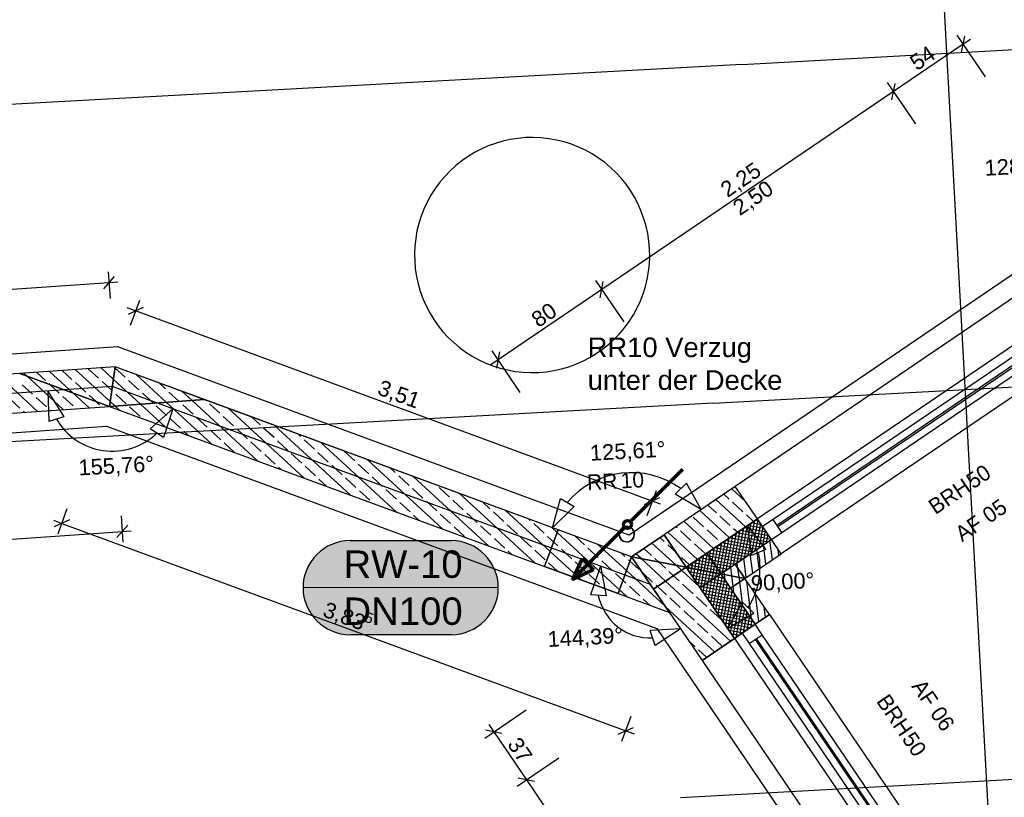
# Model space of a CAD drawing. Extents: x -181 to 1388, y 138 to 979.
# Tile 76 of 82: x 926 to 1051, y 477 to 576. Entities that reach past the tile are written whole.
import ezdxf
from ezdxf.lldxf.tags import DXFTag

# ---------------------------------------------------------------- set-up
doc = ezdxf.new("R2010")
doc.units = 0
doc.layers.get('0').update_dxf_attribs({"lineweight": 25})
for name, color, linetype, lineweight, true_color in [('01AFU Allgemein Bemaßung', 7, 'Continuous', 25, 0x848484), ('20 Außenwände', 7, 'Continuous', 25, 0x848484), ('20 Dach Stb-Decke', 7, 'Continuous', 25, 0x848484), ('20 Fallrohre', 7, 'Continuous', 25, 0x848484), ('20 Fallrohre - Beschriftung', 7, 'Continuous', 25, 0x848484), ('20 Fenster als Fassade', 7, 'Continuous', 25, 0x848484), ('20 Fundament', 7, 'Continuous', 25, 0x848484), ('20 Innenwände', 7, 'Continuous', 25, 0x848484), ('A-0', 7, 'Continuous', 25, 0x848484), ('S_Mass', 150, 'Continuous', 25, 0x007fff), ('S_Regenwasser', 4, 'Continuous', 70, 0x00ffff)]:
    doc.layers.add(name, color=color, linetype=linetype, lineweight=lineweight, true_color=true_color)
doc.layers.add('02 Raster Gebäude', color=7, linetype='Continuous', lineweight=25)
doc.layers.add('X_Text', color=7, linetype='Continuous', lineweight=25)
doc.styles.get("Standard").update_dxf_attribs({"font": 'arial.ttf'})
tags = doc.linetypes.add('Raster', pattern=[0.2, 0.1, -0.05, 0, -0.05]).pattern_tags.tags
tags[10:11] = [DXFTag(74, 4), DXFTag(75, 0), DXFTag(340, '0'), DXFTag(46, 1.0), DXFTag(50, 0.0), DXFTag(44, 0.0), DXFTag(45, 0.0)]
tags[8:9] = [DXFTag(74, 4), DXFTag(75, 0), DXFTag(340, '0'), DXFTag(46, 1.0), DXFTag(50, 0.0), DXFTag(44, 0.0), DXFTag(45, 0.0)]
tags[6:7] = [DXFTag(74, 4), DXFTag(75, 0), DXFTag(340, '0'), DXFTag(46, 1.0), DXFTag(50, 0.0), DXFTag(44, 0.0), DXFTag(45, 0.0)]
tags[4:5] = [DXFTag(74, 4), DXFTag(75, 0), DXFTag(340, '0'), DXFTag(46, 1.0), DXFTag(50, 0.0), DXFTag(44, 0.0), DXFTag(45, 0.0)]
tags = doc.linetypes.add('Strichpunktx2', pattern=[2, 1, -0.5, 0, -0.5]).pattern_tags.tags
tags[10:11] = [DXFTag(74, 4), DXFTag(75, 0), DXFTag(340, '0'), DXFTag(46, 1.0), DXFTag(50, 0.0), DXFTag(44, 0.0), DXFTag(45, 0.0)]
tags[8:9] = [DXFTag(74, 4), DXFTag(75, 0), DXFTag(340, '0'), DXFTag(46, 1.0), DXFTag(50, 0.0), DXFTag(44, 0.0), DXFTag(45, 0.0)]
tags[6:7] = [DXFTag(74, 4), DXFTag(75, 0), DXFTag(340, '0'), DXFTag(46, 1.0), DXFTag(50, 0.0), DXFTag(44, 0.0), DXFTag(45, 0.0)]
tags[4:5] = [DXFTag(74, 4), DXFTag(75, 0), DXFTag(340, '0'), DXFTag(46, 1.0), DXFTag(50, 0.0), DXFTag(44, 0.0), DXFTag(45, 0.0)]
tags = doc.linetypes.add('Öffnungslinie Tür Fenster', pattern=[0.115, 0.075, -0.04]).pattern_tags.tags
tags[6:7] = [DXFTag(74, 4), DXFTag(75, 0), DXFTag(340, '0'), DXFTag(46, 1.0), DXFTag(50, 0.0), DXFTag(44, 0.0), DXFTag(45, 0.0)]
tags[4:5] = [DXFTag(74, 4), DXFTag(75, 0), DXFTag(340, '0'), DXFTag(46, 1.0), DXFTag(50, 0.0), DXFTag(44, 0.0), DXFTag(45, 0.0)]

# ---------------------------------------------------------------- blocks, each defined once
blk = doc.blocks.new('Referenz-A07F5V09WF')
at = {"layer": '01AFU Allgemein Bemaßung', "lineweight": -2}
for p, q in [((1046.24, 572.94), (1037.35, 566.9)), ((1045.45, 574.1), (1049.05, 568.8)), ((1046.04, 571.9), (1046.44, 573.98)), ((1047.17, 573.57), (1046.24, 572.94)), ((1036.56, 568.07), (1040.16, 562.77)), ((1037.15, 565.86), (1037.55, 567.94)), ((1037.35, 566.9), (1000.12, 541.62)), ((936.58, 541.71), (937.97, 543.31)), ((937.17, 543.91), (937.41, 540.51)), ((999.33, 542.79), (1002.93, 537.49)), ((937.27, 542.51), (894.96, 539.53)), ((938.39, 542.59), (937.27, 542.51)), ((1000.12, 541.62), (986.89, 532.64)), ((999.92, 540.58), (1000.32, 542.67)), ((941.13, 540.23), (939.96, 537.03)), ((940.65, 538.91), (939.59, 539.29)), ((941.61, 539.35), (939.69, 538.46)), ((1006.56, 514.64), (940.65, 538.91)), ((986.1, 533.8), (989.69, 528.5)), ((987.09, 533.68), (986.69, 531.6)), ((986.89, 532.64), (985.96, 532.01)), ((929.45, 528.67), (931.5, 525.4)), ((929.45, 528.67), (929.59, 524.81)), ((945.4, 526.41), (942.51, 523.84)), ((945.4, 526.41), (944.19, 522.74)), ((931.5, 525.4), (929.59, 524.81)), ((944.19, 522.74), (942.51, 523.84)), ((1009.5, 515.53), (1010.93, 516.92)), ((1012.82, 513.55), (1010.93, 516.92)), ((1005.6, 514.2), (1007.52, 515.09)), ((1007.05, 515.96), (1005.87, 512.76)), ((1012.82, 513.55), (1009.5, 515.53)), ((993.86, 511.23), (994.87, 514.96)), ((993.86, 511.23), (996.6, 513.95)), ((994.87, 514.96), (996.6, 513.95)), ((1007.62, 514.25), (1006.56, 514.64)), ((930.75, 510.47), (931.93, 513.67)), ((939.07, 509.37), (938.83, 512.76)), ((930.18, 512.18), (931.24, 511.79)), ((932.2, 512.24), (930.28, 511.35)), ((931.24, 511.79), (1003.19, 485.3)), ((938.27, 509.97), (939.66, 511.57)), ((1018.7, 511.5), (1021.07, 508.45)), ((1018.7, 511.5), (1019.22, 507.67)), ((866.81, 505.69), (938.97, 510.77)), ((938.97, 510.77), (940.09, 510.85)), ((1021.07, 508.45), (1019.22, 507.67)), ((999.97, 506.32), (998.69, 502.67)), ((999.97, 506.32), (1000.69, 502.52)), ((1000.69, 502.52), (998.69, 502.67)), ((1016.19, 498.38), (1018.09, 501.74)), ((1018.09, 501.74), (1019.52, 500.34)), ((1016.19, 498.38), (1019.52, 500.34)), ((1010.18, 498.33), (1006.32, 498.11)), ((1006.95, 496.21), (1006.32, 498.11)), ((1010.18, 498.33), (1006.95, 496.21)), ((985.19, 484.38), (990.48, 487.99)), ((1002.71, 483.98), (1003.88, 487.18)), ((987.39, 484.98), (985.31, 485.37)), ((985.72, 486.1), (986.35, 485.17)), ((986.35, 485.17), (990.51, 479.05)), ((1002.23, 484.86), (1004.16, 485.75)), ((1003.19, 485.3), (1004.25, 484.91)), ((989.35, 478.26), (994.65, 481.86)), ((991.56, 478.85), (989.47, 479.25)), ((990.51, 479.05), (1015.82, 441.84))]:
    blk.add_line(p, q, dxfattribs=at)
for centre, major_axis, end_param in [((937.67, 529.25), (-7.12, -4.15), 1.804771), ((1003.93, 507.52), (6.28, 8.71), 1.493639), ((1010.88, 506.2), (7.92, -5.15), 0.775521), ((1006.36, 503.96), (-6.67, -1.37), 1.409229)]:
    blk.add_ellipse(centre, major_axis=major_axis, ratio=1, start_param=0, end_param=end_param, dxfattribs=at)
at = {"layer": '02 Raster Gebäude', "linetype": 'Raster', "lineweight": -2, "ltscale": 56.250004}
for p, q in [((1023.12, 955.71), (1060.18, 278.6)), ((1017.98, 570.37), (1082.37, 573.89)), ((1017.98, 570.37), (313.64, 531.81)), ((1014.35, 527.11), (1078.74, 530.64)), ((1014.35, 527.11), (315.39, 488.85)), ((1010.16, 476.81), (1074.55, 480.33))]:
    blk.add_line(p, q, dxfattribs=at)
at = {"layer": '02 Raster Gebäude', "linetype": 'ByBlock', "lineweight": -2, "ltscale": 56.250004}
for p, q in [((1017.98, 570.37), (1017.98, 570.37)), ((1017.98, 570.37), (1017.98, 570.37)), ((1014.35, 527.11), (1014.35, 527.11)), ((1014.35, 527.11), (1014.35, 527.11))]:
    blk.add_line(p, q, dxfattribs=at)
at = {"layer": '02 Raster Gebäude', "linetype": 'Strichpunktx2', "lineweight": -2, "ltscale": 56.250004}
for p, q in [((937.67, 529.25), (865.51, 524.17)), ((1006.35, 503.97), (937.67, 529.25))]:
    blk.add_line(p, q, dxfattribs=at)
at = {"layer": '20 Außenwände', "lineweight": -2}
for p, q in [((1054.4, 541.79), (1017.17, 516.51)), ((1056.56, 535.76), (1021.98, 512.28)), ((1057.07, 535.01), (1022.48, 511.53)), ((1022.6, 511.37), (1057.18, 534.85)), ((1023.1, 510.62), (1057.68, 534.1)), ((1060.24, 533.18), (1023.01, 507.9)), ((1017.17, 516.51), (1008.08, 510.33)), ((1019.98, 512.37), (1017.17, 516.51)), ((1016.38, 514.89), (1015.7, 515.51)), ((1018.48, 514.59), (1016.72, 516.2)), ((1014.75, 513.13), (1013.66, 514.13)), ((1018.46, 511.34), (1014.68, 514.82)), ((1018.14, 513.26), (1016.82, 514.48)), ((1013.12, 511.36), (1011.8, 512.58)), ((1016.42, 509.95), (1012.64, 513.43)), ((1016.51, 511.5), (1015.19, 512.72)), ((1019.48, 512.03), (1018.58, 512.86)), ((1009.73, 511.22), (1009.59, 511.36)), ((1014.38, 508.57), (1010.61, 512.05)), ((1013.53, 507.99), (1019.98, 512.37)), ((1017.88, 507.08), (1018.73, 511.53)), ((1018.35, 507.4), (1019.2, 511.84)), ((1020.83, 511.13), (1018.73, 511.53)), ((1018.82, 507.72), (1019.67, 512.16)), ((1020.51, 511.59), (1019.2, 511.84)), ((1019.29, 508.03), (1020.09, 512.21)), ((1020.19, 512.06), (1019.67, 512.16)), ((1019.76, 508.35), (1020.41, 511.74)), ((1020.65, 511.38), (1019.98, 512.37)), ((1021.98, 512.28), (1020.65, 511.38)), ((1021.78, 509.72), (1020.65, 511.38)), ((1023.1, 510.62), (1021.98, 512.28)), ((1003.94, 507.52), (1008.08, 510.33)), ((1012.34, 507.18), (1008.57, 510.67)), ((1011.5, 509.6), (1010.17, 510.82)), ((1014.89, 509.73), (1013.56, 510.95)), ((1016.01, 505.81), (1016.86, 510.25)), ((1016.48, 506.13), (1017.33, 510.57)), ((1021.31, 509.4), (1016.86, 510.25)), ((1017.44, 510.65), (1016.95, 511.09)), ((1016.95, 506.45), (1017.8, 510.89)), ((1021.78, 509.72), (1017.33, 510.57)), ((1017.42, 506.76), (1018.27, 511.21)), ((1021.46, 510.19), (1017.8, 510.89)), ((1021.14, 510.66), (1018.27, 511.21)), ((1020.22, 508.67), (1020.72, 511.28)), ((1020.69, 508.99), (1021.04, 510.81)), ((1021.16, 509.31), (1021.36, 510.34)), ((1021.78, 509.72), (1023.1, 510.62)), ((1009.61, 506.44), (1006.53, 509.28)), ((1008.1, 509.46), (1007.55, 509.97)), ((1009.61, 508.07), (1008.55, 509.05)), ((1013.26, 507.97), (1011.94, 509.19)), ((1014.52, 506.53), (1014.99, 508.98)), ((1014.84, 506.07), (1015.46, 509.3)), ((1019.44, 508.13), (1014.99, 508.98)), ((1015.16, 505.6), (1015.93, 509.62)), ((1015.4, 509.26), (1015.33, 509.33)), ((1019.9, 508.45), (1015.46, 509.3)), ((1015.54, 505.49), (1016.39, 509.94)), ((1020.37, 508.77), (1015.93, 509.62)), ((1020.84, 509.09), (1016.39, 509.94)), ((1017.15, 506.58), (1021.78, 509.72)), ((1021.06, 506.58), (1020.75, 509.03)), ((1021.9, 507.15), (1021.58, 509.59)), ((1021.63, 509.62), (1021.68, 509.87)), ((1023.01, 507.9), (1021.78, 509.72)), ((1005.14, 507.29), (1004.49, 507.9)), ((1006.48, 507.7), (1005.51, 508.59)), ((1009.87, 507.83), (1009.61, 508.07)), ((1013.53, 507.99), (1010.88, 506.2)), ((1013.12, 507.71), (1012.76, 505.84)), ((1013.81, 507.58), (1013.12, 507.71)), ((1013.57, 507.94), (1013.15, 505.76)), ((1013.57, 507.94), (1013.59, 508.03)), ((1018.03, 507.18), (1013.59, 508.03)), ((1017.56, 506.86), (1013.81, 507.58)), ((1013.89, 507.47), (1014.05, 508.35)), ((1018.5, 507.5), (1014.05, 508.35)), ((1014.2, 507), (1014.52, 508.67)), ((1018.97, 507.82), (1014.52, 508.67)), ((1018.39, 504.76), (1023.01, 507.9)), ((1019.39, 505.45), (1019.08, 507.89)), ((1020.23, 506.01), (1019.91, 508.46)), ((1022.73, 507.71), (1022.64, 508.46)), ((1003.94, 507.52), (1012.92, 494.29)), ((1008.26, 504.42), (1005.14, 507.29)), ((1007.38, 506.87), (1006.92, 507.29)), ((1008.24, 506.07), (1007.38, 506.87)), ((1010.3, 505.8), (1009.61, 506.44)), ((1011.32, 506.49), (1010.31, 507.43)), ((1011.25, 506.44), (1011.19, 506.14)), ((1015.08, 505.71), (1011.25, 506.44)), ((1011.71, 506.76), (1011.58, 506.06)), ((1014.77, 506.18), (1011.71, 506.76)), ((1012.18, 507.08), (1011.97, 505.99)), ((1014.45, 506.64), (1012.18, 507.08)), ((1012.65, 507.39), (1012.37, 505.91)), ((1014.13, 507.11), (1012.65, 507.39)), ((1013.89, 507.47), (1013.55, 505.69)), ((1014.2, 507), (1013.94, 505.61)), ((1017.1, 506.54), (1014.13, 507.11)), ((1014.52, 506.53), (1014.33, 505.54)), ((1016.63, 506.23), (1014.45, 506.64)), ((1017.15, 506.58), (1015.33, 505.35)), ((1017.5, 506.07), (1017.41, 506.76)), ((1018.56, 504.88), (1018.25, 507.33)), ((1006.61, 504.3), (1005.31, 505.51)), ((1009.28, 505.11), (1008.68, 505.66)), ((1010.01, 504.44), (1009.28, 505.11)), ((1012.58, 503.7), (1010.3, 505.8)), ((1017.06, 497.1), (1010.88, 506.2)), ((1015.22, 505.27), (1010.96, 506.09)), ((1011.19, 506.14), (1011.13, 505.83)), ((1014.76, 504.96), (1011.27, 505.62)), ((1011.58, 506.06), (1011.45, 505.37)), ((1014.29, 504.64), (1011.59, 505.15)), ((1011.97, 505.99), (1011.77, 504.9)), ((1012.37, 505.91), (1012.08, 504.43)), ((1012.76, 505.84), (1012.4, 503.96)), ((1013.15, 505.76), (1012.74, 503.59)), ((1013.55, 505.69), (1013.2, 503.9)), ((1013.94, 505.61), (1013.67, 504.22)), ((1014.33, 505.54), (1014.14, 504.54)), ((1015.08, 505.17), (1014.31, 501.15)), ((1014.72, 505.46), (1014.61, 504.86)), ((1015.48, 505.13), (1014.63, 500.69)), ((1014.84, 506.07), (1014.72, 505.46)), ((1016.16, 505.91), (1014.77, 506.18)), ((1015.69, 505.59), (1015.08, 505.71)), ((1015.12, 505.39), (1015.08, 505.17)), ((1015.16, 505.6), (1015.12, 505.39)), ((1015.4, 505.24), (1015.22, 505.27)), ((1019.71, 498.9), (1015.33, 505.35)), ((1015.79, 505.26), (1015.74, 505.63)), ((1015.88, 504.53), (1015.79, 505.26)), ((1016.72, 505.08), (1016.58, 506.19)), ((1016.89, 503.75), (1016.72, 505.08)), ((1017.65, 504.9), (1017.5, 506.07)), ((1007.24, 503.72), (1007.06, 503.9)), ((1016.56, 496.76), (1008.26, 504.42)), ((1011.77, 502.81), (1010.45, 504.03)), ((1013.82, 504.32), (1011.91, 504.69)), ((1013.35, 504), (1012.23, 504.22)), ((1013.2, 503.9), (1013.04, 503.03)), ((1013.67, 504.22), (1013.35, 502.56)), ((1016.67, 503.37), (1013.35, 504)), ((1014.14, 504.54), (1013.67, 502.09)), ((1016.35, 503.84), (1013.82, 504.32)), ((1014.61, 504.86), (1013.99, 501.62)), ((1016.04, 504.3), (1014.29, 504.64)), ((1015.72, 504.77), (1014.76, 504.96)), ((1015.79, 504.66), (1014.94, 500.22)), ((1016.11, 504.19), (1015.26, 499.75)), ((1017.73, 504.31), (1017.65, 504.9)), ((1018.12, 501.23), (1017.73, 504.31)), ((1021.53, 500.14), (1018.39, 504.76)), ((1019.24, 499.59), (1018.62, 504.42)), ((1008.38, 502.68), (1007.24, 503.72)), ((1012.88, 503.68), (1012.55, 503.75)), ((1012.74, 503.59), (1012.72, 503.49)), ((1017.31, 502.43), (1012.86, 503.28)), ((1016.99, 502.9), (1012.88, 503.68)), ((1017.63, 501.96), (1013.18, 502.81)), ((1016.43, 503.73), (1015.58, 499.28)), ((1016.75, 503.26), (1015.9, 498.81)), ((1017.06, 502.79), (1016.21, 498.35)), ((1017, 502.88), (1016.89, 503.75)), ((1020.19, 499.23), (1019.74, 502.77)), ((1010.14, 501.05), (1008.82, 502.27)), ((1013.53, 501.19), (1012.21, 502.41)), ((1017.94, 501.5), (1013.5, 502.35)), ((1018.26, 501.03), (1013.82, 501.88)), ((1018.58, 500.56), (1014.13, 501.41)), ((1017.38, 502.32), (1016.53, 497.88)), ((1017.7, 501.85), (1016.85, 497.41)), ((1018.02, 501.39), (1017.22, 497.21)), ((1014.52, 495.38), (1008.27, 501.15)), ((1011.91, 499.42), (1010.58, 500.64)), ((1015.3, 499.56), (1013.98, 500.78)), ((1018.9, 500.09), (1014.45, 500.94)), ((1019.21, 499.62), (1014.77, 500.47)), ((1019.53, 499.16), (1015.09, 500.01)), ((1018.34, 500.92), (1017.69, 497.53)), ((1018.65, 500.45), (1018.16, 497.85)), ((1021.53, 500.14), (1019.71, 498.9)), ((1021.03, 499.8), (1020.86, 501.12)), ((1021.53, 500.14), (1046.8, 462.91)), ((1013.67, 497.8), (1012.35, 499.02)), ((1019.49, 498.76), (1015.41, 499.54)), ((1019.03, 498.44), (1015.72, 499.07)), ((1019.71, 498.9), (1018.05, 497.78)), ((1018.97, 499.98), (1018.62, 498.16)), ((1019.29, 499.51), (1019.09, 498.48)), ((1019.61, 499.05), (1019.56, 498.8)), ((1020.61, 497.58), (1019.71, 498.9)), ((1018.56, 498.12), (1016.04, 498.6)), ((1018.09, 497.8), (1016.36, 498.13)), ((1017.62, 497.48), (1016.68, 497.67)), ((1018.05, 497.78), (1017.06, 497.1)), ((1018.05, 497.78), (1018.95, 496.45)), ((1018.95, 496.45), (1020.61, 497.58)), ((1044.09, 462.99), (1020.61, 497.58)), ((1012.05, 496.03), (1011.23, 496.78)), ((1017.06, 497.1), (1012.92, 494.29)), ((1015.44, 496.17), (1014.11, 497.39)), ((1017.15, 497.17), (1016.99, 497.2)), ((1018.95, 496.45), (1042.43, 461.87)), ((1019.7, 496.96), (1043.18, 462.38)), ((1043.34, 462.49), (1019.86, 497.07)), ((1013.5, 494.69), (1012.49, 495.63)), ((1012.92, 494.29), (1038.2, 457.06))]:
    blk.add_line(p, q, dxfattribs=at)
at = {"layer": '20 Dach Stb-Decke', "lineweight": -2}
for p, q in [((1071.06, 547.05), (1010.88, 506.19)), ((1010.88, 506.19), (1049.39, 449.47))]:
    blk.add_line(p, q, dxfattribs=at)
at = {"layer": '20 Dach Stb-Decke', "linetype": 'Öffnungslinie Tür Fenster', "lineweight": -2, "ltscale": 56.250004}
for major_axis in [(1.15, 14.96), (-1.15, -14.96)]:
    blk.add_ellipse((991.24, 546.04), major_axis=major_axis, ratio=1, start_param=0, end_param=3.141593, dxfattribs=at)
at = {"layer": '20 Fallrohre', "lineweight": -2}
for major_axis in [(0.953, -0.304), (0.915, -0.292), (-0.953, 0.304), (-0.915, 0.292)]:
    blk.add_ellipse((1003.32, 510.41), major_axis=major_axis, ratio=1, start_param=0, end_param=3.141593, dxfattribs=at)
for points in [[(1003.01, 511.31), (1002.88, 511.3), (1003.01, 511.36)], [(1002.88, 511.26), (1002.88, 511.3), (1003.01, 511.31)], [(1003.01, 511.31), (1003.01, 511.36), (1003.02, 511.32)], [(1003.02, 511.32), (1003.01, 511.36), (1003.02, 511.36)], [(1003.16, 511.35), (1003.02, 511.36), (1003.16, 511.4)], [(1003.02, 511.32), (1003.02, 511.36), (1003.16, 511.35)], [(1003.16, 511.35), (1003.16, 511.4), (1003.17, 511.36)], [(1003.17, 511.36), (1003.16, 511.4), (1003.17, 511.4)], [(1003.32, 511.37), (1003.17, 511.4), (1003.32, 511.41)], [(1003.17, 511.36), (1003.17, 511.4), (1003.32, 511.37)], [(1003.32, 511.37), (1003.32, 511.41), (1003.32, 511.37)], [(1003.32, 511.37), (1003.32, 511.41), (1003.32, 511.41)], [(1003.32, 511.37), (1003.32, 511.41), (1003.47, 511.36)], [(1003.47, 511.36), (1003.32, 511.41), (1003.47, 511.4)], [(1003.47, 511.36), (1003.47, 511.4), (1003.48, 511.36)], [(1003.48, 511.36), (1003.47, 511.4), (1003.48, 511.4)], [(1003.48, 511.36), (1003.48, 511.4), (1003.62, 511.32)], [(1003.62, 511.32), (1003.48, 511.4), (1003.62, 511.36)], [(1003.62, 511.32), (1003.62, 511.36), (1003.63, 511.32)], [(1003.63, 511.32), (1003.62, 511.36), (1003.63, 511.36)], [(1003.63, 511.32), (1003.63, 511.36), (1003.76, 511.27)], [(1003.76, 511.27), (1003.63, 511.36), (1003.76, 511.31)], [(1003.76, 511.27), (1003.76, 511.31), (1003.77, 511.26)], [(1003.77, 511.26), (1003.76, 511.31), (1003.77, 511.3)], [(1002.34, 510.27), (1002.32, 510.4), (1002.34, 510.56)], [(1002.36, 510.14), (1002.34, 510.57), (1002.36, 510.68)], [(1002.34, 510.25), (1002.34, 510.56), (1002.34, 510.57)], [(1002.34, 510.25), (1002.34, 510.57), (1002.36, 510.14)], [(1002.34, 510.27), (1002.34, 510.56), (1002.34, 510.25)], [(1002.37, 510.5), (1002.36, 510.68), (1002.37, 510.71)], [(1002.36, 510.4), (1002.36, 510.68), (1002.37, 510.5)], [(1002.36, 510.14), (1002.36, 510.4), (1002.38, 510.09)], [(1002.38, 510.09), (1002.36, 510.4), (1002.38, 510.28)], [(1002.38, 510.55), (1002.37, 510.71), (1002.38, 510.72)], [(1002.37, 510.5), (1002.37, 510.71), (1002.38, 510.55)], [(1002.41, 510.7), (1002.38, 510.72), (1002.41, 510.81)], [(1002.38, 510.55), (1002.38, 510.72), (1002.41, 510.7)], [(1002.38, 510.09), (1002.38, 510.28), (1002.38, 510.09)], [(1002.38, 510.09), (1002.38, 510.28), (1002.38, 510.25)], [(1002.38, 510.09), (1002.38, 510.25), (1002.41, 510)], [(1002.41, 510), (1002.38, 510.25), (1002.41, 510.11)], [(1002.43, 510.75), (1002.41, 510.81), (1002.43, 510.86)], [(1002.41, 510.7), (1002.41, 510.81), (1002.43, 510.75)], [(1002.41, 510), (1002.41, 510.11), (1002.44, 509.95)], [(1002.44, 509.95), (1002.41, 510.11), (1002.44, 510.05)], [(1002.47, 510.84), (1002.43, 510.86), (1002.47, 510.92)], [(1002.43, 510.75), (1002.43, 510.86), (1002.47, 510.84)], [(1002.51, 510.91), (1002.47, 510.92), (1002.51, 510.99)], [(1002.47, 510.84), (1002.47, 510.92), (1002.51, 510.91)], [(1002.54, 510.97), (1002.51, 510.99), (1002.54, 511.03)], [(1002.51, 510.91), (1002.51, 510.99), (1002.54, 510.97)], [(1002.61, 511.05), (1002.54, 511.03), (1002.61, 511.11)], [(1002.54, 510.97), (1002.54, 511.03), (1002.61, 511.05)], [(1002.64, 511.08), (1002.61, 511.11), (1002.64, 511.14)], [(1002.61, 511.05), (1002.61, 511.11), (1002.64, 511.08)], [(1002.73, 511.16), (1002.64, 511.14), (1002.73, 511.21)], [(1002.64, 511.08), (1002.64, 511.14), (1002.73, 511.16)], [(1002.76, 511.18), (1002.73, 511.21), (1002.76, 511.23)], [(1002.73, 511.16), (1002.73, 511.21), (1002.76, 511.18)], [(1002.87, 511.25), (1002.76, 511.23), (1002.87, 511.3)], [(1002.76, 511.18), (1002.76, 511.23), (1002.87, 511.25)], [(1002.87, 511.25), (1002.87, 511.3), (1002.88, 511.26)], [(1002.88, 511.26), (1002.87, 511.3), (1002.88, 511.3)], [(1003.77, 511.26), (1003.77, 511.3), (1003.88, 511.19)], [(1003.88, 511.19), (1003.77, 511.3), (1003.88, 511.23)], [(1003.88, 511.19), (1003.88, 511.23), (1003.91, 511.17)], [(1003.91, 511.17), (1003.88, 511.23), (1003.91, 511.22)], [(1003.91, 511.17), (1003.91, 511.22), (1004, 511.09)], [(1004, 511.09), (1003.91, 511.22), (1004, 511.14)], [(1004, 511.09), (1004, 511.14), (1004.03, 511.06)], [(1004.03, 511.06), (1004, 511.14), (1004.03, 511.12)], [(1004.03, 511.06), (1004.03, 511.12), (1004.1, 510.98)], [(1004.1, 510.98), (1004.03, 511.12), (1004.1, 511.04)], [(1004.1, 510.98), (1004.1, 511.04), (1004.13, 510.92)], [(1004.13, 510.92), (1004.1, 511.04), (1004.13, 511)], [(1004.13, 510.92), (1004.13, 511), (1004.18, 510.85)], [(1004.18, 510.85), (1004.13, 511), (1004.18, 510.92)], [(1004.18, 510.85), (1004.18, 510.92), (1004.21, 510.76)], [(1004.21, 510.76), (1004.18, 510.92), (1004.21, 510.87)], [(1004.22, 509.96), (1004.18, 509.98), (1004.22, 510.06)], [(1004.21, 510.76), (1004.21, 510.87), (1004.24, 510.71)], [(1004.24, 510.71), (1004.21, 510.87), (1004.24, 510.81)], [(1004.24, 510.01), (1004.22, 510.06), (1004.24, 510.12)], [(1004.22, 509.96), (1004.22, 510.06), (1004.24, 510.01)], [(1004.24, 510.71), (1004.24, 510.81), (1004.27, 510.56)], [(1004.27, 510.56), (1004.24, 510.81), (1004.27, 510.73)], [(1004.27, 510.1), (1004.24, 510.12), (1004.27, 510.26)], [(1004.24, 510.01), (1004.24, 510.12), (1004.27, 510.1)], [(1004.27, 510.56), (1004.27, 510.73), (1004.27, 510.54)], [(1004.27, 510.54), (1004.27, 510.73), (1004.27, 510.72)], [(1004.27, 510.54), (1004.27, 510.72), (1004.28, 510.41)], [(1004.28, 510.41), (1004.27, 510.72), (1004.28, 510.68)], [(1004.28, 510.1), (1004.27, 510.26), (1004.28, 510.32)], [(1004.27, 510.1), (1004.27, 510.26), (1004.28, 510.1)], [(1004.28, 510.14), (1004.28, 510.68), (1004.31, 510.25)], [(1004.31, 510.25), (1004.28, 510.68), (1004.31, 510.57)], [(1004.28, 510.14), (1004.28, 510.32), (1004.28, 510.41)], [(1004.28, 510.1), (1004.28, 510.32), (1004.28, 510.14)], [(1004.31, 510.25), (1004.31, 510.57), (1004.31, 510.26)], [(1004.31, 510.26), (1004.31, 510.57), (1004.31, 510.55)], [(1004.31, 510.26), (1004.31, 510.55), (1004.32, 510.41)], [(1002.44, 509.95), (1002.44, 510.05), (1002.47, 509.89)], [(1002.47, 509.89), (1002.44, 510.05), (1002.47, 509.97)], [(1002.47, 509.89), (1002.47, 509.97), (1002.52, 509.82)], [(1002.52, 509.82), (1002.47, 509.97), (1002.52, 509.89)], [(1002.52, 509.82), (1002.52, 509.89), (1002.55, 509.78)], [(1002.55, 509.78), (1002.52, 509.89), (1002.55, 509.84)], [(1002.55, 509.78), (1002.55, 509.84), (1002.62, 509.7)], [(1002.62, 509.7), (1002.55, 509.84), (1002.62, 509.76)], [(1002.62, 509.7), (1002.62, 509.76), (1002.65, 509.67)], [(1002.65, 509.67), (1002.62, 509.76), (1002.65, 509.73)], [(1002.65, 509.67), (1002.65, 509.73), (1002.74, 509.6)], [(1002.74, 509.6), (1002.65, 509.73), (1002.74, 509.65)], [(1002.74, 509.6), (1002.74, 509.65), (1002.76, 509.58)], [(1002.76, 509.58), (1002.74, 509.65), (1002.76, 509.63)], [(1002.76, 509.58), (1002.76, 509.63), (1002.88, 509.51)], [(1002.88, 509.51), (1002.76, 509.63), (1002.88, 509.56)], [(1002.88, 509.51), (1002.88, 509.56), (1002.89, 509.51)], [(1002.89, 509.51), (1002.88, 509.56), (1002.89, 509.55)], [(1002.89, 509.51), (1002.89, 509.55), (1003.02, 509.46)], [(1003.02, 509.46), (1002.89, 509.55), (1003.02, 509.5)], [(1003.02, 509.46), (1003.02, 509.5), (1003.03, 509.45)], [(1003.03, 509.45), (1003.02, 509.5), (1003.03, 509.49)], [(1003.03, 509.45), (1003.03, 509.49), (1003.17, 509.42)], [(1003.17, 509.42), (1003.03, 509.49), (1003.17, 509.46)], [(1003.17, 509.42), (1003.17, 509.46), (1003.18, 509.42)], [(1003.18, 509.42), (1003.17, 509.46), (1003.18, 509.46)], [(1003.18, 509.42), (1003.18, 509.46), (1003.33, 509.41)], [(1003.33, 509.41), (1003.18, 509.46), (1003.33, 509.45)], [(1003.48, 509.42), (1003.33, 509.45), (1003.48, 509.46)], [(1003.33, 509.41), (1003.33, 509.45), (1003.33, 509.41)], [(1003.33, 509.41), (1003.33, 509.45), (1003.33, 509.45)], [(1003.33, 509.41), (1003.33, 509.45), (1003.48, 509.42)], [(1003.48, 509.42), (1003.48, 509.46), (1003.49, 509.42)], [(1003.49, 509.42), (1003.48, 509.46), (1003.49, 509.46)], [(1003.63, 509.46), (1003.49, 509.46), (1003.63, 509.5)], [(1003.49, 509.42), (1003.49, 509.46), (1003.63, 509.46)], [(1003.63, 509.46), (1003.63, 509.5), (1003.64, 509.46)], [(1003.64, 509.46), (1003.63, 509.5), (1003.64, 509.5)], [(1003.77, 509.51), (1003.64, 509.5), (1003.77, 509.56)], [(1003.64, 509.46), (1003.64, 509.5), (1003.77, 509.51)], [(1003.78, 509.52), (1003.77, 509.56), (1003.78, 509.57)], [(1003.77, 509.51), (1003.77, 509.56), (1003.78, 509.52)], [(1003.89, 509.59), (1003.78, 509.57), (1003.89, 509.63)], [(1003.78, 509.52), (1003.78, 509.57), (1003.89, 509.59)], [(1003.92, 509.6), (1003.89, 509.63), (1003.92, 509.66)], [(1003.89, 509.59), (1003.89, 509.63), (1003.92, 509.6)], [(1004.01, 509.68), (1003.92, 509.66), (1004.01, 509.73)], [(1003.92, 509.6), (1003.92, 509.66), (1004.01, 509.68)], [(1004.04, 509.71), (1004.01, 509.73), (1004.04, 509.77)], [(1004.01, 509.68), (1004.01, 509.73), (1004.04, 509.71)], [(1004.1, 509.79), (1004.04, 509.77), (1004.1, 509.85)], [(1004.04, 509.71), (1004.04, 509.77), (1004.1, 509.79)], [(1004.14, 509.83), (1004.1, 509.85), (1004.14, 509.9)], [(1004.1, 509.79), (1004.1, 509.85), (1004.14, 509.83)], [(1004.18, 509.9), (1004.14, 509.9), (1004.18, 509.98)], [(1004.14, 509.83), (1004.14, 509.9), (1004.18, 509.9)], [(1004.18, 509.9), (1004.18, 509.98), (1004.22, 509.96)]]:
    blk.add_solid(points, dxfattribs=at)
at = {"layer": '20 Fenster als Fassade', "linetype": 'Öffnungslinie Tür Fenster', "lineweight": -2, "ltscale": 40.625}
blk.add_line((1017.17, 516.51), (1013.86, 514.26), dxfattribs=at)
at = {"layer": '20 Fundament', "linetype": 'Öffnungslinie Tür Fenster', "lineweight": -2, "ltscale": 56.250004}
for p, q in [((1059.83, 548.5), (1003.64, 510.29)), ((938.39, 534.32), (866.23, 529.24)), ((1003.64, 510.29), (938.39, 534.32)), ((864.79, 519.11), (936.95, 524.19)), ((936.95, 524.19), (1007.14, 498.35)), ((1007.14, 498.35), (1045.24, 442.24))]:
    blk.add_line(p, q, dxfattribs=at)
at = {"layer": '20 Innenwände', "lineweight": -2}
for p, q in [((938.03, 531.78), (925.88, 530.93)), ((937.39, 527.33), (932.95, 531.43)), ((935.92, 530.31), (934.6, 531.53)), ((937.8, 530.21), (936.24, 531.66)), ((938.01, 531.65), (937.99, 531.67)), ((939.32, 530.45), (938.01, 531.65)), ((994.55, 510.97), (938.03, 531.78)), ((925.88, 530.93), (895.72, 528.81)), ((928.13, 526.07), (923.08, 530.73)), ((926.76, 530.61), (926.37, 530.96)), ((931.42, 526.31), (926.76, 530.61)), ((929.14, 530.04), (928.01, 531.08)), ((932.65, 528.44), (929.66, 531.19)), ((932.53, 530.17), (931.3, 531.31)), ((941.29, 527), (937.8, 530.21)), ((944.58, 527.23), (940.71, 530.8)), ((927.51, 528.27), (926.19, 529.49)), ((929.7, 529.52), (929.58, 529.63)), ((930.91, 528.41), (929.7, 529.52)), ((934.3, 528.55), (932.97, 529.77)), ((937.6, 528.77), (936.37, 529.91)), ((941.08, 528.82), (939.76, 530.04)), ((944.47, 528.96), (943.66, 529.71)), ((925.89, 526.51), (924.56, 527.73)), ((929.28, 526.65), (927.96, 527.87)), ((932.67, 526.78), (931.35, 528)), ((934.71, 526.54), (932.65, 528.44)), ((935.6, 527.35), (934.74, 528.14)), ((937.69, 528.69), (937.6, 528.77)), ((939.45, 527.06), (938.13, 528.28)), ((942.84, 527.2), (941.52, 528.42)), ((946.22, 527.35), (944.91, 528.55)), ((947.86, 527.46), (946.6, 528.63)), ((896.07, 523.82), (937.31, 526.72)), ((936.06, 526.92), (935.6, 527.35)), ((937.31, 526.72), (992.82, 506.28)), ((938, 526.77), (937.39, 527.33)), ((938.54, 526.27), (938, 526.77)), ((941.22, 525.43), (939.89, 526.65)), ((944.44, 524.1), (941.29, 527)), ((944.61, 525.57), (943.29, 526.79)), ((950.33, 521.93), (944.58, 527.23)), ((946.24, 527.33), (946.22, 527.35)), ((948, 525.71), (946.68, 526.93)), ((956.22, 519.76), (947.86, 527.46)), ((949.63, 527.47), (949.55, 527.54)), ((951.39, 525.84), (950.07, 527.06)), ((962.12, 517.59), (952.5, 526.46)), ((926.48, 525.96), (926.33, 526.1)), ((929.77, 526.19), (929.72, 526.24)), ((946.37, 523.94), (945.05, 525.16)), ((949.76, 524.08), (948.44, 525.3)), ((953.16, 524.22), (951.83, 525.44)), ((956.55, 524.35), (955.44, 525.37)), ((958.31, 522.73), (956.99, 523.95)), ((968.01, 515.42), (958.39, 524.29)), ((947.38, 523.01), (946.81, 523.54)), ((951.53, 522.45), (950.21, 523.67)), ((954.92, 522.59), (953.6, 523.81)), ((961.7, 522.86), (961.34, 523.2)), ((953.28, 520.84), (951.97, 522.05)), ((956.68, 520.96), (955.36, 522.18)), ((960.08, 521.1), (958.75, 522.32)), ((963.47, 521.24), (962.14, 522.46)), ((973.9, 513.25), (964.28, 522.12)), ((958.45, 519.34), (957.13, 520.56)), ((961.84, 519.47), (960.52, 520.69)), ((965.23, 519.61), (963.91, 520.83)), ((968.62, 519.75), (967.3, 520.97)), ((959.17, 518.67), (958.89, 518.93)), ((963.6, 517.85), (962.28, 519.07)), ((967, 517.98), (965.67, 519.2)), ((970.39, 518.12), (969.06, 519.34)), ((979.8, 511.08), (970.18, 519.95)), ((973.78, 518.26), (973.12, 518.86)), ((972.15, 516.49), (970.83, 517.71)), ((975.54, 516.63), (974.22, 517.85)), ((985.69, 508.91), (976.07, 517.78)), ((965.06, 516.5), (964.05, 517.44)), ((968.76, 516.36), (967.44, 517.58)), ((980.7, 515.14), (979.38, 516.36)), ((970.52, 514.73), (969.2, 515.95)), ((973.92, 514.87), (972.59, 516.09)), ((977.31, 515.01), (975.98, 516.23)), ((991.58, 506.74), (981.96, 515.61)), ((975.68, 513.24), (974.36, 514.46)), ((979.07, 513.38), (977.75, 514.6)), ((982.46, 513.52), (981.14, 514.74)), ((985.85, 513.65), (984.91, 514.52)), ((976.85, 512.16), (976.12, 512.83)), ((980.84, 511.75), (979.51, 512.97)), ((984.23, 511.89), (982.9, 513.11)), ((987.62, 512.03), (986.3, 513.25)), ((993.53, 508.21), (987.86, 513.44)), ((982.6, 510.12), (981.28, 511.34)), ((985.99, 510.26), (984.67, 511.48)), ((989.38, 510.4), (988.06, 511.62)), ((991.01, 512.16), (990.8, 512.35)), ((992.77, 510.54), (991.45, 511.76)), ((993.98, 509.43), (993.22, 510.13)), ((994.43, 510.64), (993.75, 511.27)), ((1002.38, 503.31), (994.43, 510.64)), ((1002.38, 503.31), (994.43, 510.64)), ((1003.93, 507.52), (994.55, 510.97)), ((997.93, 509.05), (996.7, 510.18)), ((997.93, 509.05), (996.7, 510.18)), ((987.76, 508.63), (986.43, 509.85)), ((991.15, 508.77), (989.82, 509.99)), ((994.54, 508.91), (993.98, 509.43)), ((994.54, 508.91), (993.98, 509.43)), ((1003.28, 505.75), (999.64, 509.1)), ((1003.28, 505.75), (999.64, 509.1)), ((988.64, 507.82), (988.2, 508.23)), ((992.91, 507.15), (991.59, 508.37)), ((997.48, 504.57), (993.53, 508.21)), ((997.48, 504.57), (993.53, 508.21)), ((996.3, 507.28), (994.98, 508.5)), ((996.3, 507.28), (994.98, 508.5)), ((999.69, 507.42), (998.37, 508.64)), ((999.69, 507.42), (998.37, 508.64)), ((1003.09, 507.56), (1002.59, 508.01)), ((1003.09, 507.56), (1002.59, 508.01)), ((994.53, 505.65), (993.35, 506.74)), ((994.53, 505.65), (993.35, 506.74)), ((998.07, 505.66), (996.74, 506.88)), ((998.07, 505.66), (996.74, 506.88)), ((1001.46, 505.79), (1000.14, 507.01)), ((1001.46, 505.79), (1000.14, 507.01)), ((1003.73, 506.96), (1003.53, 507.15)), ((1003.73, 506.96), (1003.53, 507.15)), ((1004.85, 505.93), (1003.73, 506.96)), ((1008.76, 500.42), (1003.93, 507.52)), ((1002.21, 502.83), (992.82, 506.28)), ((999.83, 504.03), (998.51, 505.25)), ((999.83, 504.03), (998.51, 505.25)), ((1002.83, 504.53), (1001.9, 505.39)), ((1002.83, 504.53), (1001.9, 505.39)), ((1008.25, 501.16), (1003.28, 505.75)), ((1003.22, 504.17), (1002.83, 504.53)), ((1000.42, 503.48), (1000.27, 503.62)), ((1000.42, 503.48), (1000.27, 503.62)), ((1002.21, 502.83), (1008.76, 500.42)), ((1003.37, 502.4), (1002.38, 503.31)), ((1004.99, 502.54), (1003.66, 503.76)), ((1006.32, 501.32), (1005.43, 502.13))]:
    blk.add_line(p, q, dxfattribs=at)
at = {"layer": 'A-0', "linetype": 'Continuous', "lineweight": -2, "ltscale": 312.5}
for p, q in [((938.03, 531.78), (925.88, 530.93)), ((937.31, 526.72), (938.03, 531.78)), ((938.03, 531.78), (937.31, 526.72)), ((949.46, 527.58), (938.03, 531.78)), ((925.88, 530.93), (895.72, 528.81)), ((925.88, 530.93), (937.31, 526.72)), ((937.31, 526.72), (925.88, 530.93)), ((896.07, 523.82), (937.31, 526.72)), ((949.46, 527.58), (937.31, 526.72)), ((937.31, 526.72), (949.46, 527.58)), ((937.31, 526.72), (992.82, 506.28)), ((994.55, 510.97), (949.46, 527.58)), ((1017.17, 516.51), (1008.08, 510.33)), ((1019.98, 512.37), (1017.17, 516.51)), ((1010.88, 506.2), (1019.98, 512.37)), ((1019.98, 512.37), (1013.53, 507.99)), ((1021.78, 509.72), (1019.98, 512.37)), ((992.82, 506.28), (994.55, 510.97)), ((994.55, 510.97), (992.82, 506.28)), ((994.55, 510.97), (992.82, 506.28)), ((1003.93, 507.52), (994.55, 510.97)), ((1003.93, 507.52), (994.55, 510.97)), ((1008.08, 510.33), (1003.94, 507.52)), ((1010.88, 506.2), (1008.08, 510.33)), ((1008.08, 510.33), (1010.88, 506.2)), ((1015.33, 505.35), (1021.78, 509.72)), ((1021.78, 509.72), (1017.15, 506.58)), ((1023.01, 507.9), (1021.78, 509.72)), ((1013.53, 507.99), (1010.88, 506.2)), ((1015.33, 505.35), (1013.53, 507.99)), ((1013.53, 507.99), (1015.33, 505.35)), ((1018.39, 504.76), (1023.01, 507.9)), ((1002.21, 502.83), (1003.93, 507.52)), ((1003.93, 507.52), (1002.21, 502.83)), ((1002.21, 502.83), (1003.93, 507.52)), ((1008.76, 500.42), (1003.93, 507.52)), ((1003.94, 507.52), (1010.88, 506.2)), ((1010.88, 506.2), (1003.94, 507.52)), ((1003.94, 507.52), (1006.75, 503.39)), ((1017.15, 506.58), (1015.33, 505.35)), ((1018.39, 504.76), (1017.15, 506.58)), ((1017.15, 506.58), (1018.39, 504.76)), ((992.82, 506.28), (1002.21, 502.83)), ((992.82, 506.28), (1002.21, 502.83)), ((1010.88, 506.2), (1006.75, 503.39)), ((1006.75, 503.39), (1010.88, 506.2)), ((1017.06, 497.1), (1010.88, 506.2)), ((1010.88, 506.2), (1015.33, 505.35)), ((1015.33, 505.35), (1010.88, 506.2)), ((1010.88, 506.2), (1012.68, 503.55)), ((1015.33, 505.35), (1012.68, 503.55)), ((1012.68, 503.55), (1015.33, 505.35)), ((1015.33, 505.35), (1018.39, 504.76)), ((1019.71, 498.9), (1015.33, 505.35)), ((1018.39, 504.76), (1015.33, 505.35)), ((1015.33, 505.35), (1016.57, 503.53)), ((1018.39, 504.76), (1016.57, 503.53)), ((1016.57, 503.53), (1018.39, 504.76)), ((1021.53, 500.14), (1018.39, 504.76)), ((1002.21, 502.83), (1008.76, 500.42)), ((1006.75, 503.39), (1012.92, 494.29)), ((1012.68, 503.55), (1017.06, 497.1)), ((1016.57, 503.53), (1019.71, 498.9)), ((1019.71, 498.9), (1021.53, 500.14)), ((1017.06, 497.1), (1019.71, 498.9)), ((1012.92, 494.29), (1017.06, 497.1))]:
    blk.add_line(p, q, dxfattribs=at)
for major_axis in [(0.953, -0.304), (0.915, -0.292), (-0.953, 0.304), (-0.915, 0.292)]:
    blk.add_ellipse((1003.32, 510.41), major_axis=major_axis, ratio=1, start_param=0, end_param=3.141593, dxfattribs=at)
at = {"layer": '01AFU Allgemein Bemaßung', "linetype": 'ByBlock', "lineweight": -2, "ltscale": 40.625, "attachment_point": 1}
for s, insert, char_height, rotation in [('{\\fArial;54}', (1039.21, 571.15), 2, 34.1758), ('{\\fArial;2,25}', (1015.04, 554.96), 2, 34.1758), ('{\\fArial;128,04°}', (1048.92, 558.15), 2, 3.1332), ('{\\fArial;2,50}', (1016.61, 552.64), 2, 34.1758), ('{\\fArial;80}', (990.91, 538.36), 2, 34.1758), ('{\\fArial;3,51}', (972.06, 530.17), 2, 339.7889), ('{\\fArial;125,61°}', (998.56, 521.77), 2, 3.1332), ('{\\fArial;155,76°}', (933.3, 519.9), 2, 3.1332), ('{\\fArial;90,00°}', (1019.1, 505.12), 2, 3.1332), ('{\\fArial;3,83}', (965.08, 501.84), 2, 339.7889), ('{\\fArial;5}', (970.21, 500.52), 1.32, 339.7889), ('{\\fArial;144,39°}', (993.15, 498), 2, 3.1332), ('{\\fArial;37}', (989.66, 484.7), 2, 304.2247)]:
    blk.add_mtext(s, dxfattribs=dict(at, insert=insert, char_height=char_height, rotation=rotation))
at = {"layer": '20 Außenwände', "linetype": 'Continuous', "lineweight": -2, "ltscale": 56.250004, "char_height": 2, "attachment_point": 1}
for s, insert, rotation in [('{\\fCentury Gothic;50}', (1046.4, 517.76), 34.1758), ('{\\fCentury Gothic;BRH}', (1041.58, 514.49), 34.1758), ('{\\fCentury Gothic;05}', (1048.46, 513.37), 34.1758), ('{\\fCentury Gothic;AF}', (1044.98, 511.01), 34.1758), ('{\\fCentury Gothic;AF}', (1041.24, 492.11), 304.1758), ('{\\fCentury Gothic;BRH}', (1036.74, 490.21), 304.1758), ('{\\fCentury Gothic;06}', (1043.6, 488.64), 304.1758), ('{\\fCentury Gothic;50}', (1040.01, 485.39), 304.1758)]:
    blk.add_mtext(s, dxfattribs=dict(at, insert=insert, rotation=rotation))
at = {"layer": '20 Fallrohre - Beschriftung', "lineweight": -2, "char_height": 2, "attachment_point": 1, "rotation": 3.1332}
for s, insert in [('{\\fCentury Gothic;RR}', (998.2, 518)), ('{\\fCentury Gothic;10}', (1002.49, 518.24))]:
    blk.add_mtext(s, dxfattribs=dict(at, insert=insert))

msp = doc.modelspace()

# ---------------------------------------------------------------- hatches: boundary and pattern name
at = {"layer": 'S_Mass', "true_color": 0xfefefe}
msp.add_hatch(color=7, dxfattribs=at).paths.add_polyline_path([(968.01, 497.58), (980.93, 497.58), (981.28, 497.59), (981.62, 497.62), (981.97, 497.67), (982.31, 497.74), (982.65, 497.83), (982.98, 497.94), (983.3, 498.07), (983.62, 498.22), (983.93, 498.38), (984.22, 498.56), (984.51, 498.77), (984.78, 498.98), (985.04, 499.21), (985.29, 499.46), (985.52, 499.72), (985.74, 499.99), (985.94, 500.28), (986.12, 500.58), (986.29, 500.88), (986.44, 501.2), (986.57, 501.53), (986.67, 501.86), (986.77, 502.19), (986.84, 502.54), (986.89, 502.88), (986.92, 503.23), (986.93, 503.58), (986.92, 503.93), (986.89, 504.27), (986.84, 504.62), (986.77, 504.96), (986.67, 505.3), (986.57, 505.63), (986.44, 505.95), (986.29, 506.27), (986.12, 506.58), (985.94, 506.87), (985.74, 507.16), (985.52, 507.43), (985.29, 507.7), (985.04, 507.94), (984.78, 508.17), (984.51, 508.39), (984.22, 508.59), (983.93, 508.77), (983.62, 508.94), (983.3, 509.09), (982.98, 509.22), (982.65, 509.33), (982.31, 509.42), (981.97, 509.49), (981.62, 509.54), (981.28, 509.57), (980.93, 509.58), (968.01, 509.58), (967.67, 509.57), (967.32, 509.54), (966.97, 509.49), (966.63, 509.42), (966.29, 509.33), (965.96, 509.22), (965.64, 509.09), (965.32, 508.94), (965.01, 508.77), (964.72, 508.59), (964.43, 508.39), (964.16, 508.17), (963.9, 507.94), (963.65, 507.7), (963.42, 507.43), (963.2, 507.16), (963, 506.87), (962.82, 506.58), (962.65, 506.27), (962.51, 505.95), (962.38, 505.63), (962.27, 505.3), (962.18, 504.96), (962.11, 504.62), (962.06, 504.27), (962.02, 503.93), (962.01, 503.58), (962.02, 503.23), (962.06, 502.88), (962.11, 502.54), (962.18, 502.19), (962.27, 501.86), (962.38, 501.53), (962.51, 501.2), (962.65, 500.88), (962.82, 500.58), (963, 500.28), (963.2, 499.99), (963.42, 499.72), (963.65, 499.46), (963.9, 499.21), (964.16, 498.98), (964.43, 498.77), (964.72, 498.56), (965.01, 498.38), (965.32, 498.22), (965.64, 498.07), (965.96, 497.94), (966.29, 497.83), (966.63, 497.74), (966.97, 497.67), (967.32, 497.62), (967.67, 497.59)])

# ---------------------------------------------------------------- linework, layer by layer
at = {"layer": 'S_Mass'}
for p, q in [((968.01, 509.58), (980.93, 509.58)), ((980.93, 497.58), (968.01, 497.58))]:
    msp.add_line(p, q, dxfattribs=at)
at = {"layer": 'S_Mass', "lineweight": 18}
msp.add_line((962.01, 503.58), (986.93, 503.58), dxfattribs=at)
at = {"layer": 'S_Mass'}
for centre, major_axis in [((968.01, 503.58), (0, 6)), ((980.93, 503.58), (6, 0)), ((968.01, 503.58), (-6, 0)), ((980.93, 503.58), (0, -6))]:
    msp.add_ellipse(centre, major_axis=major_axis, ratio=1, start_param=0, end_param=1.570796, dxfattribs=at)
at = {"layer": 'S_Regenwasser'}
for p, q in [((1003.76, 512), (1010.48, 518.72)), ((1003.06, 511.29), (996.34, 504.58)), ((997.61, 507.3), (996.34, 504.58)), ((997.61, 507.3), (999.06, 505.85)), ((999.06, 505.85), (996.34, 504.58))]:
    msp.add_line(p, q, dxfattribs=at)
msp.add_circle((1003.41, 511.65), 0.5, dxfattribs=at)
msp.add_solid([(999.06, 505.85), (996.34, 504.58), (997.61, 507.3)], dxfattribs=at)

# ---------------------------------------------------------------- block references
at = {"color": 8, "lineweight": 25, "ltscale": 1250, "true_color": 0x808080}
msp.add_blockref('Referenz-A07F5V09WF', (0, 0), dxfattribs=at)

# ---------------------------------------------------------------- texts
at = {"layer": 'S_Mass', "char_height": 3.5, "attachment_point": 1}
for s, insert in [('{\\fArial;RW-10}', (967.17, 508.33)), ('{\\fArial;DN100}', (967.17, 502.33))]:
    msp.add_mtext(s, dxfattribs=dict(at, insert=insert))
at = {"layer": 'X_Text', "ltscale": 0.25, "char_height": 2.5, "attachment_point": 1}
for s, insert in [('{\\fArial;RR10 Verzug}', (998.33, 535.51)), ('{\\fArial;unter der Decke}', (998.33, 531.33))]:
    msp.add_mtext(s, dxfattribs=dict(at, insert=insert))

doc.saveas('drawing.dxf')
